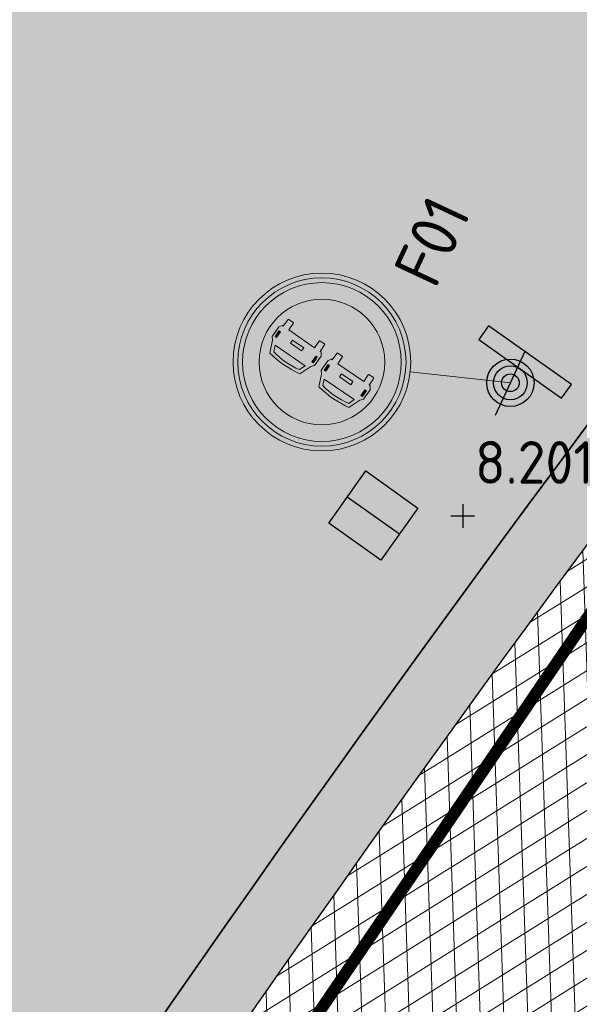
# Model space of a CAD drawing. Header units: metres. Extents: x 157685 to 160831, y 403691 to 406312.
# Tile 123 of 134: x 160134 to 160139, y 405762 to 405770. Entities that reach past the tile are written whole.
import ezdxf

# ---------------------------------------------------------------- set-up
doc = ezdxf.new("R2010")
doc.units = ezdxf.units.M
for name, pattern in [('DASHDOT2', [12.7, 6.35, -3.175, 0, -3.175]), ('VW-1-3_STREEP', [4, 1, -3]), ('VW-30-270_STREEP', [3, 0.3, -2.7])]:
    doc.linetypes.add(name, pattern=pattern)
for name, color, linetype, lineweight in [('B-WE-OG-HOOGTEPUNT-S', 7, 'Continuous', 25), ('B-WE-OG-HOOGTEPUNT-T18', 10, 'Continuous', 18), ('N-WE-GR-GRAS-A', 62, 'Continuous', 18), ('N-WE-GW-TALUD-G', 106, 'Continuous', 35), ('N-WE-IE-AANPIJLING-G', 7, 'Continuous', 18), ('N-WE-IE-MEUBILAIR_WEGMEUBILAIR-S', 7, 'Continuous', 25), ('N-WE-VH-GESLOTENVERHARDING_ASFALT-A-200', 253, 'Continuous', 18), ('N-WE-VH-HALFVERHARDING_GRASBETONSTEEN-A-200', 132, 'Continuous', 18), ('N-WE-VH-HALFVERHARDING_GRASBETONSTEEN-G', 7, 'Continuous', 35), ('N-WE-VH-KANTVERHARDING-G', 7, 'Continuous', 30), ('N-WE-VH-VERHARDING_ASFALT-A', 252, 'Continuous', 18), ('N-WE-VW-MARKERING_LANGS_STREEP_13_010-G', 7, 'VW-1-3_STREEP', 13), ('N-WE-VW-MARKERING_LANGS_STREEP_30270_010-G', 7, 'VW-30-270_STREEP', 13), ('N-WE-VW-MARKERING_LANGS_STREEP_DOORGETROKKEN_010-G', 7, 'Continuous', 13), ('N-WE-VW-VERKEERSTEKEN_BORD-S', 1, 'Continuous', 25), ('N-WE-VW-VERKEERSTEKEN_BORD_F-S-200', 7, 'Continuous', 25), ('X-XX-AL-BLADVERWIJZING_AS-G', 7, 'DASHDOT2', 25)]:
    doc.layers.add(name, color=color, linetype=linetype, lineweight=lineweight)
doc.styles.add('NLCS-ISO', font='NLCS-ISO.TTF')
pattern_1 = [(0, (0, 0), (1, 1), [0.12, -0.8]), (45, (0.4, 0.2), (-0.1131370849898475, 1.866761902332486), [0.12, -0.8]), (29.99999999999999, (0.08, 0.12), (0.2274613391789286, 1.286025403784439), [0.12, -0.8]), (15, (0.32, 0.48), (0.3856270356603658, 0.7244941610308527), [0.12, -0.8]), (135, (0.16, 2), (-0.02828427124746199, -0.6505382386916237), [0.12, -0.8]), (150, (1.2, 0.4), (0.2156921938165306, -0.5864101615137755), [0.12, -0.8]), (165, (0.24, 0.04), (0.1434520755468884, -0.7010146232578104), [0.12, -0.8]), (85, (0.4, 0.4), (-0.872677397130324, 1.040016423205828), [0.12, -0.8]), (99.99999999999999, (0, 0), (-1.112117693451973, 0.7787131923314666), [0.12, -0.7999999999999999])]
pattern_2 = [(45, (0, 0), (-0.1979898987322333, 0.1979898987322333), [0.14, -0.14]), (135, (0, 0), (-0.1979898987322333, -0.1979898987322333), [0.14, -0.14]), (45, (-0.098994, 0.098994), (-0.1979898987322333, 0.1979898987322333), [0.14, -0.14]), (135, (0.098994, 0.098994), (-0.1979898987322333, -0.1979898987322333), [0.14, -0.14])]

# ---------------------------------------------------------------- blocks, each defined once
blk = doc.blocks.new('SOG-HOOGTEPUNT-SO')
for p, q in [((0, 0.5), (0, -0.5)), ((-0.5, 0), (0.5, 0))]:
    blk.add_line(p, q)
blk = doc.blocks.new('verkeersbord richting')
h = blk.add_hatch(color=256)
edge = h.paths.add_edge_path()
edge.add_arc((-2.096674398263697e-10, -9.234605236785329e-12), 0.7142857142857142, -540.0000000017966, -180.0000000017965)
h.paths.add_polyline_path([(-2.142857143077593, 1.42857142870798), (-2.142857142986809, 0.7142857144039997), (2.142857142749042, 0.7142857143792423), (2.142857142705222, 1.428571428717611)])
blk.add_lwpolyline([(-2.142857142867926, 1.428571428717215), (-2.142857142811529, 0.7142857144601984), (2.142857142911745, 0.7142857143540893), (2.142857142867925, 1.428571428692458)], close=True)
blk.add_circle((0, 0), 0.7142857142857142)
blk = doc.blocks.new('N-SVW-VERKEERSTEKEN_BORD_F01-SO')
at = {"true_color": 0xff0000}
h = blk.add_hatch(color=1, dxfattribs=at)
h.dxf.hatch_style = 1
h.paths.add_polyline_path([(-3.75, 0), (-3.55, 0, -1), (3.55, 0), (3.75, 0, 1)])
at = {"true_color": 0xffffff}
h = blk.add_hatch(color=7, dxfattribs=at)
h.dxf.hatch_style = 1
h.paths.add_polyline_path([(-3.55, 0), (-3.35, 0, -1), (3.35, 0), (3.55, 0, 1)])
at = {"true_color": 0xff0000}
h = blk.add_hatch(color=1, dxfattribs=at)
h.dxf.hatch_style = 1
h.paths.add_polyline_path([(-3.35, 0), (-2.649999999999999, 0, -1), (2.649999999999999, 0), (3.35, 0, 1)])
at = {"true_color": 0xffffff}
h = blk.add_hatch(color=7, dxfattribs=at)
h.dxf.hatch_style = 1
h.paths.add_polyline_path([(1.271967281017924, 1.003461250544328), (1.271967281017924, 2.324779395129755, 0.2521089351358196), (-1.240629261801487, 2.341653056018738), (-1.240629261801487, 1.00346367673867, -0.0461261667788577), (-0.4886483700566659, 0.9311053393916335), (-0.2769070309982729, 0.4225623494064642), (-0.171942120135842, 0.2976928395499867), (-0.171942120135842, 0.02396670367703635), (0.171942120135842, 0.02396670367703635), (0.171942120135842, 0.2976928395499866), (0.2769070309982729, 0.4225623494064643), (0.4886483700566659, 0.9311053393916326, -0.0480397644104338)])
h = blk.add_hatch(color=7, dxfattribs=at)
h.dxf.hatch_style = 1
h.paths.add_polyline_path([(-1.240629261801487, 2.341653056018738, 0.2752898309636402), (-2.649891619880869, 0.02396670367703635), (-2.340019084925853, 0.02396670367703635), (-2.340019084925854, 0.2976928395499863), (-2.235054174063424, 0.4225623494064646), (-2.023312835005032, 0.9311053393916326, -0.04800096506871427), (-1.240629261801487, 1.00346367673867)])
h = blk.add_hatch(color=7, dxfattribs=at)
h.dxf.hatch_style = 1
h.paths.add_polyline_path([(1.271967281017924, 2.324779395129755), (1.271967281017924, 1.003461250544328, -0.04608737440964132), (2.023312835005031, 0.9311053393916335), (2.235054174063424, 0.4225623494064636), (2.340019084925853, 0.2976928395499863), (2.340019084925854, 0.02396670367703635), (2.649891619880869, 0.02396670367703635, 0.2716809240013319)])
at = {"true_color": 0xff0000}
h = blk.add_hatch(color=1, dxfattribs=at)
h.dxf.hatch_style = 1
h.paths.add_polyline_path([(-1.240629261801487, 0.5322594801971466), (-2.025734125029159, 0.5322594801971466), (-1.919223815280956, 0.7969198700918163, -0.05213531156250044), (-1.240629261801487, 0.8646649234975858), (-1.240629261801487, 1.00346367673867, 0.04800096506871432), (-2.023312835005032, 0.9311053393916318), (-2.235054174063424, 0.4225623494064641), (-2.340019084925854, 0.2976928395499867), (-2.340019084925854, 0.02396670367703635), (-2.235550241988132, 0.02396670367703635), (-2.235550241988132, 0.228856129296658), (-2.158064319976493, 0.228856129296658), (-2.158064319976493, 0.02396670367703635), (-1.543547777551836, 0.02396670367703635), (-1.543547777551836, 0.09975670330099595), (-1.240629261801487, 0.09975670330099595)])
at = {"true_color": 0xffffff}
h = blk.add_hatch(color=7, dxfattribs=at)
h.dxf.hatch_style = 1
h.paths.add_polyline_path([(-0.5926910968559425, 0.7969198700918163, 0.1021925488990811), (-1.919223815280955, 0.7969198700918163), (-2.025734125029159, 0.5322594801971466), (-0.4893852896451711, 0.5322594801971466)])
at = {"true_color": 0xff0000}
h = blk.add_hatch(color=1, dxfattribs=at)
h.dxf.hatch_style = 1
h.paths.add_polyline_path([(-0.3552243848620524, 0.2310200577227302), (-0.2777386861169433, 0.2312060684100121), (-0.2772411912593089, 0.02396670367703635), (-0.171942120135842, 0.02396670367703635), (-0.1719421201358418, 0.2976928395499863), (-0.2769070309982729, 0.4225623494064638), (-0.4886483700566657, 0.9311053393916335, 0.04612616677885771), (-1.240629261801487, 1.00346367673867), (-1.240629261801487, 0.8646649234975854, -0.04979195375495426), (-0.592691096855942, 0.7969198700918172), (-0.4893852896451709, 0.5322594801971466), (-1.240629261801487, 0.5322594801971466), (-1.240629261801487, 0.09975670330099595), (-0.9690487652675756, 0.09975670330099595), (-0.9690487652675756, 0.02396670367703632), (-0.3547273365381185, 0.02396670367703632)])
at = {"true_color": 0x191919}
h = blk.add_hatch(color=250, dxfattribs=at)
h.dxf.hatch_style = 1
h.paths.add_polyline_path([(1.271967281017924, 0.5322594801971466), (0.489385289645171, 0.5322594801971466), (0.5926910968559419, 0.7969198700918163, -0.05218742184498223), (1.271967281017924, 0.8646616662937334), (1.271967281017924, 1.003461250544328, 0.0480397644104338), (0.4886483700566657, 0.9311053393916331), (0.2769070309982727, 0.422562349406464), (0.1719421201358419, 0.2976928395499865), (0.171942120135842, 0.02396670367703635), (0.277241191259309, 0.02396670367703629), (0.277738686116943, 0.2312060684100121), (0.3552243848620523, 0.2310200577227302), (0.3547273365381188, 0.02396670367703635), (0.9690487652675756, 0.02396670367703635), (0.9690487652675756, 0.09975670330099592), (1.271967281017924, 0.09975670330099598)])
at = {"true_color": 0xffffff}
h = blk.add_hatch(color=7, dxfattribs=at)
h.dxf.hatch_style = 1
h.paths.add_polyline_path([(1.919905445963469, 0.7969198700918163, 0.1021925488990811), (0.5933727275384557, 0.7969198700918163), (0.4868624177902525, 0.5322594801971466), (2.02321125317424, 0.5322594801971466)])
at = {"true_color": 0x191919}
h = blk.add_hatch(color=250, dxfattribs=at)
h.dxf.hatch_style = 1
h.paths.add_polyline_path([(2.340019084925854, 0.2976928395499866), (2.235054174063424, 0.4225623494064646), (2.023312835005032, 0.9311053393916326, 0.04608737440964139), (1.271967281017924, 1.003461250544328), (1.271967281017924, 0.8646616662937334, -0.0497398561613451), (1.919223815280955, 0.7969198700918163), (2.025734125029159, 0.5322594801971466), (1.271967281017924, 0.5322594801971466), (1.271967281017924, 0.09975670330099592), (1.543547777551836, 0.09975670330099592), (1.543547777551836, 0.02396670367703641), (2.158064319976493, 0.02396670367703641), (2.158064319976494, 0.228856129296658), (2.235550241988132, 0.228856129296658), (2.235550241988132, 0.02396670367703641), (2.340019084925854, 0.02396670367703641)])
at = {"true_color": 0xff0000}
h = blk.add_hatch(color=1, dxfattribs=at)
h.dxf.hatch_style = 1
h.paths.add_polyline_path([(3.75, 0), (3.55, 0, -1), (-3.55, 0), (-3.75, 0, 1)])
at = {"true_color": 0xffffff}
h = blk.add_hatch(color=7, dxfattribs=at)
h.dxf.hatch_style = 1
h.paths.add_polyline_path([(3.55, 0), (3.35, 0, -1), (-3.35, 0), (-3.55, 0, 1)])
at = {"true_color": 0xff0000}
h = blk.add_hatch(color=1, dxfattribs=at)
h.dxf.hatch_style = 1
h.paths.add_polyline_path([(3.35, 0), (2.649999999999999, 0, -1), (-2.649999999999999, 0), (-3.35, 0, 1)])
at = {"true_color": 0xffffff}
h = blk.add_hatch(color=7, dxfattribs=at)
h.dxf.hatch_style = 1
h.paths.add_polyline_path([(-1.240629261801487, -0.3230537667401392), (-1.918347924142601, -0.3230537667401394), (-1.918347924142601, -0.6578604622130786, -0.414213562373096), (-1.950925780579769, -0.6904383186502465), (-2.166290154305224, -0.6904383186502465, -0.4142135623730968), (-2.198868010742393, -0.6578604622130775), (-2.198868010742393, -0.3230537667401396), (-2.25496613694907, -0.3230537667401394), (-2.340019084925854, -0.1873225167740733), (-2.340019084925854, 0.02396670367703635), (-2.649891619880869, 0.02396670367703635, 0.002261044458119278), (-2.649999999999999, 0, 0.2777237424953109), (-1.240629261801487, -2.341653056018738)])
at = {"true_color": 0xff0000}
h = blk.add_hatch(color=1, dxfattribs=at)
h.dxf.hatch_style = 1
h.paths.add_polyline_path([(-1.240629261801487, -0.058393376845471), (-1.543547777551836, -0.05839337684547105), (-1.543547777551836, 0.02396670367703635), (-2.158064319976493, 0.02396670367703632), (-2.158064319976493, -0.058393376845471), (-2.235550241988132, -0.05839337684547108), (-2.235550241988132, 0.02396670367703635), (-2.340019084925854, 0.02396670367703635), (-2.340019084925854, -0.1873225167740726), (-2.25496613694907, -0.3230537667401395), (-2.198868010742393, -0.3230537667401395), (-2.198868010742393, -0.6578604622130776, 0.4142135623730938), (-2.166290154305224, -0.6904383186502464), (-1.950925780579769, -0.6904383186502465, 0.4142135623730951), (-1.918347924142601, -0.6578604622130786), (-1.918347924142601, -0.3230537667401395), (-1.240629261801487, -0.3230537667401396)])
at = {"true_color": 0xffffff}
h = blk.add_hatch(color=7, dxfattribs=at)
h.dxf.hatch_style = 1
h.paths.add_polyline_path([(-2.158064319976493, 0.2288561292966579), (-2.235550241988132, 0.2288561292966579), (-2.235550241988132, -0.05839337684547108), (-2.158064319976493, -0.05839337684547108)])
h = blk.add_hatch(color=7, dxfattribs=at)
h.dxf.hatch_style = 1
h.paths.add_polyline_path([(-0.9690487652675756, 0.09975670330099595), (-1.543547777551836, 0.09975670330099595), (-1.543547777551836, -0.05839337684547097), (-0.9690487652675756, -0.05839337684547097)])
h = blk.add_hatch(color=7, dxfattribs=at)
h.dxf.hatch_style = 1
h.paths.add_polyline_path([(1.271967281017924, -0.3230537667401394), (0.5936132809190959, -0.3230537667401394), (0.5936132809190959, -0.6578604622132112, -0.414279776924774), (0.5610427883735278, -0.6904383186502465), (0.3456931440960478, -0.6904383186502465, -0.4142797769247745), (0.3131079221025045, -0.6578604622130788), (0.3131079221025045, -0.3230537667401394), (0.2570024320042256, -0.3230537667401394), (0.171942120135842, -0.1873225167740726), (0.171942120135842, 0.02396670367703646), (-0.171942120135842, 0.02396670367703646), (-0.171942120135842, -0.1873225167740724), (-0.2570024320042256, -0.3230537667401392), (-0.3131079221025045, -0.3230537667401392), (-0.3131079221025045, -0.657860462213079, -0.4141473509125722), (-0.3456784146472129, -0.6904383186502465), (-0.5610427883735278, -0.6904383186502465, -0.414147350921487), (-0.5936132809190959, -0.6578751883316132), (-0.5936132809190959, -0.3230537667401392), (-1.240629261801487, -0.3230537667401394), (-1.240629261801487, -2.341653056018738, 0.2521089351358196), (1.271967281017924, -2.324779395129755)])
at = {"true_color": 0xff0000}
h = blk.add_hatch(color=1, dxfattribs=at)
h.dxf.hatch_style = 1
h.paths.add_polyline_path([(-0.171942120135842, 0.02396670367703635), (-0.2772411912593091, 0.02396670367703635), (-0.2770491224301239, -0.05604261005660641), (-0.3545348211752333, -0.05622862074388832), (-0.3547273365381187, 0.02396670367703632), (-0.9690487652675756, 0.02396670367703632), (-0.9690487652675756, -0.05839337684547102), (-1.240629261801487, -0.05839337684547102), (-1.240629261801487, -0.3230537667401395), (-0.5936132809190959, -0.3230537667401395), (-0.5936132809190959, -0.6578751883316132, 0.4141473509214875), (-0.5610427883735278, -0.6904383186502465), (-0.3456784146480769, -0.6904383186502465, 0.4141473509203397), (-0.3131079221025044, -0.6578604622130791), (-0.3131079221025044, -0.3230537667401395), (-0.2570024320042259, -0.3230537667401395), (-0.171942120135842, -0.1873225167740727)])
at = {"true_color": 0xffffff}
h = blk.add_hatch(color=7, dxfattribs=at)
h.dxf.hatch_style = 1
h.paths.add_polyline_path([(-0.2777386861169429, 0.2312060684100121), (-0.3552243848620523, 0.2310200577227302), (-0.3545348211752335, -0.05622862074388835), (-0.277049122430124, -0.05604261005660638)])
at = {"true_color": 0x191919}
h = blk.add_hatch(color=250, dxfattribs=at)
h.dxf.hatch_style = 1
h.paths.add_polyline_path([(1.271967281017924, -0.05839337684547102), (0.9690487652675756, -0.05839337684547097), (0.9690487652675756, 0.02396670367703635), (0.3547273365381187, 0.02396670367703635), (0.3545348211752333, -0.05622862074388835), (0.2770491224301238, -0.05604261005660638), (0.2772411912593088, 0.02396670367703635), (0.1719421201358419, 0.02396670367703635), (0.171942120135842, -0.1873225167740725), (0.2570024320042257, -0.3230537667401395), (0.3131079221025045, -0.3230537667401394), (0.3131079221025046, -0.657860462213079, 0.4142797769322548), (0.3456931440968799, -0.6904383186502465), (0.5610427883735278, -0.6904383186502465, 0.4142797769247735), (0.5936132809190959, -0.6578604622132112), (0.5936132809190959, -0.3230537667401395), (1.271967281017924, -0.3230537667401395)])
at = {"true_color": 0xffffff}
h = blk.add_hatch(color=7, dxfattribs=at)
h.dxf.hatch_style = 1
h.paths.add_polyline_path([(0.3545322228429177, 0.2288561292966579), (0.2770463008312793, 0.2288561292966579), (0.2770463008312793, -0.05839337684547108), (0.3545322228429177, -0.05839337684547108)])
h = blk.add_hatch(color=7, dxfattribs=at)
h.dxf.hatch_style = 1
h.paths.add_polyline_path([(1.543547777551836, 0.09975670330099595), (0.9690487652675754, 0.09975670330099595), (0.9690487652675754, -0.05839337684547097), (1.543547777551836, -0.05839337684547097)])
h = blk.add_hatch(color=7, dxfattribs=at)
h.dxf.hatch_style = 1
h.paths.add_polyline_path([(2.649999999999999, 0, 0.002261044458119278), (2.649891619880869, 0.02396670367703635), (2.340019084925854, 0.02396670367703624), (2.340019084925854, -0.1873225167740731), (2.25496613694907, -0.3230537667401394), (2.198868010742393, -0.3230537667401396), (2.198868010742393, -0.6578604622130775, -0.4142135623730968), (2.166290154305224, -0.6904383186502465), (1.950925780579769, -0.6904383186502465, -0.4142135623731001), (1.918347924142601, -0.6578604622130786), (1.918347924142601, -0.3230537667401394), (1.271967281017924, -0.3230537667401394), (1.271967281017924, -2.324779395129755, 0.274110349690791)])
at = {"true_color": 0x191919}
h = blk.add_hatch(color=250, dxfattribs=at)
h.dxf.hatch_style = 1
h.paths.add_polyline_path([(2.340019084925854, 0.02396670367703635), (2.235550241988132, 0.02396670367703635), (2.235550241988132, -0.05839337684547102), (2.158064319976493, -0.05839337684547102), (2.158064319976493, 0.02396670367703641), (1.543547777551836, 0.02396670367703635), (1.543547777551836, -0.05839337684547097), (1.271967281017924, -0.05839337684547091), (1.271967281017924, -0.3230537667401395), (1.918347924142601, -0.3230537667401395), (1.918347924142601, -0.6578604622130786, 0.414213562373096), (1.950925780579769, -0.6904383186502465), (2.166290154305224, -0.6904383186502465, 0.4142135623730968), (2.198868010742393, -0.6578604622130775), (2.198868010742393, -0.3230537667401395), (2.25496613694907, -0.3230537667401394), (2.340019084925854, -0.1873225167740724)])
at = {"true_color": 0xffffff}
h = blk.add_hatch(color=7, dxfattribs=at)
h.dxf.hatch_style = 1
h.paths.add_polyline_path([(2.234857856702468, 0.2312060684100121), (2.157372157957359, 0.2310200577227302), (2.158061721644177, -0.05622862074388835), (2.235547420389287, -0.05604261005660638)])
at = {"color": 1, "lineweight": 0, "true_color": 0xff0000}
for points in [[(-0.5936132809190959, -0.3230537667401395), (-1.918347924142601, -0.3230537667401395), (-1.918347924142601, -0.6578604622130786, -0.414213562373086), (-1.950925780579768, -0.6904383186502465), (-2.166290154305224, -0.6904383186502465, -0.4142135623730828), (-2.198868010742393, -0.6578604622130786), (-2.198868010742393, -0.3230537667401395), (-2.25496613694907, -0.3230537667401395), (-2.340019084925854, -0.1873225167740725), (-2.340019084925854, 0.2976928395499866), (-2.235054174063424, 0.4225623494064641), (-2.023312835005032, 0.9311053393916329, -0.09433600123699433), (-0.4886483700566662, 0.9311053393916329), (-0.2769070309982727, 0.4225623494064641), (-0.171942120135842, 0.2976928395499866), (-0.171942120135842, -0.1873225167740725), (-0.2570024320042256, -0.3230537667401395), (-0.3131079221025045, -0.3230537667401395), (-0.3131079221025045, -0.6578604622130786, -0.4141473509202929), (-0.3456784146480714, -0.6904383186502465), (-0.5610427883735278, -0.6904383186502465, -0.4142797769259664), (-0.5936132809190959, -0.6578604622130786)], [(-2.025734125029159, 0.5322594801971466), (-0.489385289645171, 0.5322594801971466), (-0.5926910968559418, 0.7969198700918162, 0.1021925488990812), (-1.919223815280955, 0.7969198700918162)]]:
    blk.add_lwpolyline(points, format="xyb", close=True, dxfattribs=at)
at = {"color": 250, "lineweight": 0, "true_color": 0x191919}
for points in [[(0.5936132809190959, -0.3230537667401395), (1.918347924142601, -0.3230537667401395), (1.918347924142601, -0.6578604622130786, 0.414213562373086), (1.950925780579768, -0.6904383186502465), (2.166290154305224, -0.6904383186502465, 0.4142135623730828), (2.198868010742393, -0.6578604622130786), (2.198868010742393, -0.3230537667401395), (2.25496613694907, -0.3230537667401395), (2.340019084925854, -0.1873225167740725), (2.340019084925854, 0.2976928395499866), (2.235054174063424, 0.4225623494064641), (2.023312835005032, 0.9311053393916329, 0.09433600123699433), (0.4886483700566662, 0.9311053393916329), (0.2769070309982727, 0.4225623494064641), (0.171942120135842, 0.2976928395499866), (0.171942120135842, -0.1873225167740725), (0.2570024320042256, -0.3230537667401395), (0.3131079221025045, -0.3230537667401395), (0.3131079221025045, -0.6578604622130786, 0.4141473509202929), (0.3456784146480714, -0.6904383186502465), (0.5610427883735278, -0.6904383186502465, 0.4142797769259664), (0.5936132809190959, -0.6578604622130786)], [(2.025734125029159, 0.5322594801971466), (0.489385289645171, 0.5322594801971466), (0.5926910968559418, 0.7969198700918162, -0.1021925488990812), (1.919223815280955, 0.7969198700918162)]]:
    blk.add_lwpolyline(points, format="xyb", close=True, dxfattribs=at)
at = {"color": 1, "lineweight": 0, "true_color": 0xff0000}
for points in [[(-2.158064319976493, -0.05839337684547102), (-2.235550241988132, -0.05839337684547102), (-2.235550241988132, 0.228856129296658), (-2.158064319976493, 0.228856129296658)], [(-0.9690487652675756, -0.05839337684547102), (-1.543547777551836, -0.05839337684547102), (-1.543547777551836, 0.09975670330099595), (-0.9690487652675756, 0.09975670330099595)], [(-0.3545348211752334, -0.05622862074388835), (-0.2770491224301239, -0.05604261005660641), (-0.277738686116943, 0.2312060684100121), (-0.3552243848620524, 0.2310200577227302)]]:
    blk.add_lwpolyline(points, close=True, dxfattribs=at)
at = {"color": 250, "lineweight": 0, "true_color": 0x191919}
for points in [[(0.3545348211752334, -0.05622862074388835), (0.2770491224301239, -0.05604261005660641), (0.277738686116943, 0.2312060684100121), (0.3552243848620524, 0.2310200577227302)], [(0.9690487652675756, -0.05839337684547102), (1.543547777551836, -0.05839337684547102), (1.543547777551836, 0.09975670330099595), (0.9690487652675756, 0.09975670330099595)], [(2.158064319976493, -0.05839337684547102), (2.235550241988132, -0.05839337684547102), (2.235550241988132, 0.228856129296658), (2.158064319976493, 0.228856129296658)]]:
    blk.add_lwpolyline(points, close=True, dxfattribs=at)
at = {"color": 1, "lineweight": 0, "true_color": 0xff0000}
blk.add_circle((0, 0), 3.75, dxfattribs=at)
at = {"color": 7, "lineweight": 0, "true_color": 0xffffff}
for radius in [3.55, 3.35, 2.649999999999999]:
    blk.add_circle((0, 0), radius, dxfattribs=at)
blk = doc.blocks.new('SIE-WEG_VERKEERSBORD_PAAL-SO')
blk.add_line((-0.2999998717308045, 0.0002770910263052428), (0.2999998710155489, -0.0002770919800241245))
for radius in [0.1999999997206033, 0.07454196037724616]:
    blk.add_circle((0, 0), radius)
at = {"style": 'NLCS-ISO'}
blk.add_attdef('VERKEERSBORD', (0.2003657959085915, 0.2017319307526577), '', height=0.3999999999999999, dxfattribs=at)
blk = doc.blocks.new('*U887')
at = {"true_color": 0xff0000}
h = blk.add_hatch(dxfattribs=at)
h.set_pattern_fill('ANGLE', color=1)
h.set_pattern_definition([(0, (-159856.0172382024, -405056.4719407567), (0, 6.985), [5.08, -1.905]), (90, (-159856.0172382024, -405056.4719407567), (-6.985, 4.277078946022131e-16), [5.08, -1.905])])
h.paths.add_polyline_path([(-0.2700000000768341, 0), (0, 0), (-5.820768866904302e-11, 0.5400000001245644), (-0.2700000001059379, 0.5400000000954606)])
h = blk.add_hatch(color=1, dxfattribs=at)
h.dxf.hatch_style = 1
h.paths.add_polyline_path([(-0.2700000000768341, 0), (0, 0), (-5.820766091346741e-11, 0.5400000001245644), (-0.2700000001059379, 0.5400000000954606)])
for points in [[(-0.2700000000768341, 0.5400000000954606), (0.269999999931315, 0.5400000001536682), (0.269999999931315, 0), (-0.2700000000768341, 0), (-0.2700000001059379, 0.5400000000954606)], [(-5.820766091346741e-11, 0.5400000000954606), (0, 0)]]:
    blk.add_lwpolyline(points)

msp = doc.modelspace()

# ---------------------------------------------------------------- hatches: boundary and pattern name
at = {"layer": 'N-WE-GR-GRAS-A'}
h = msp.add_hatch(dxfattribs=at)
h.set_pattern_fill('AGR-GRAS_01-SO', color=256, scale=0.04, pattern_type=2)
h.set_pattern_definition(pattern_1)
edge = h.paths.add_edge_path()
edge.add_line((160189.2016612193, 405785.9665275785), (160195.7319305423, 405790.3957649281))
edge.add_line((160195.7319305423, 405790.3957649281), (160200.9068770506, 405793.7331228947))
edge.add_line((160200.9068770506, 405793.7331228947), (160206.6207372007, 405797.393998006))
edge.add_line((160206.6207372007, 405797.393998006), (160212.5058224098, 405801.1645771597))
edge.add_line((160212.5058224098, 405801.1645771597), (160215.4403023, 405803.0447009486))
edge.add_line((160215.4403023, 405803.0447009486), (160223.1651131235, 405807.0115723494))
edge.add_line((160223.1651131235, 405807.0115723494), (160238.3130194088, 405814.7903772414))
edge.add_line((160238.3130194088, 405814.7903772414), (160245.2264429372, 405818.34058225))
edge.add_line((160245.2264429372, 405818.34058225), (160257.1596195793, 405824.4685481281))
edge.add_line((160257.1596195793, 405824.4685481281), (160282.4383802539, 405837.4852323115))
edge.add_line((160282.4383802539, 405837.4852323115), (160304.8, 405848.933))
edge.add_line((160304.8, 405848.933), (160306.8243412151, 405848.7687974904))
edge.add_line((160306.8243412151, 405848.7687974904), (160309.1690326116, 405848.5786100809))
edge.add_line((160309.1690326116, 405848.5786100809), (160310.0561645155, 405848.468232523))
edge.add_line((160310.0561645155, 405848.468232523), (160312.0402309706, 405848.0812195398))
edge.add_line((160312.0402309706, 405848.0812195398), (160314.3400796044, 405847.9346214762))
edge.add_line((160314.3400796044, 405847.9346214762), (160315.6564235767, 405848.0307936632))
edge.add_arc((160315.6564235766, 405857.0875209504), 9.056727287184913, 270.0000000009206, 289.9784151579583)
edge.add_line((160318.7508003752, 405848.5758148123), (160320.5288332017, 405849.0246637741))
edge.add_line((160320.5288332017, 405849.0246637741), (160323.1988583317, 405850.2487318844))
edge.add_line((160323.1988583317, 405850.2487318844), (160325.3440083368, 405851.7011014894))
edge.add_line((160325.3440083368, 405851.7011014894), (160319.7357826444, 405862.032976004))
edge.add_line((160319.7357826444, 405862.032976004), (160319.1649081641, 405863.1942099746))
edge.add_arc((160314.9036312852, 405869.9648465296), 7.999999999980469, 237.4991886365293, 302.1853307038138, ccw=False)
edge.add_line((160310.6051388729, 405863.2177758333), (160309.4287269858, 405863.9672562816))
edge.add_arc((160306.7421692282, 405859.7503370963), 5.000000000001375, 57.49918863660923, 119.8311523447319)
edge.add_line((160304.2549407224, 405864.0878126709), (160215.6735669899, 405813.2928020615))
edge.add_arc((160320.1371642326, 405631.1188279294), 209.9999999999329, 119.8311523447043, 154.5916889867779)
edge.add_line((160130.449820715, 405721.2227219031), (160122.5481375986, 405704.5880437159))
edge.add_arc((160167.7117908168, 405683.134735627), 49.99999999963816, 154.5916889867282, 158.7403213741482)
edge.add_line((160121.11445924, 405701.2645092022), (160051.2651127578, 405521.7369963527))
edge.add_line((160051.2651127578, 405521.7369963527), (160054.0609526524, 405520.6492099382))
edge.add_line((160054.0609526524, 405520.6492099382), (160054.2946666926, 405521.4391487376))
edge.add_line((160054.2946666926, 405521.4391487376), (160053.061, 405521.931))
edge.add_line((160053.061, 405521.931), (160054.0186409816, 405524.6028530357))
edge.add_line((160054.0186409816, 405524.6028530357), (160055.3093249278, 405528.2039080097))
edge.add_line((160055.3093249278, 405528.2039080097), (160058.581, 405537.332))
edge.add_line((160058.581, 405537.332), (160062.4256195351, 405547.9469237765))
edge.add_line((160062.4256195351, 405547.9469237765), (160065.5920910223, 405555.7356309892))
edge.add_line((160065.5920910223, 405555.7356309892), (160069.5244636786, 405565.547518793))
edge.add_line((160069.5244636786, 405565.547518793), (160074.8122877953, 405578.8021748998))
edge.add_line((160074.8122877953, 405578.8021748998), (160078.1301706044, 405587.5146146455))
edge.add_line((160078.1301706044, 405587.5146146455), (160080.546985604, 405593.8609373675))
edge.add_line((160080.546985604, 405593.8609373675), (160084.7405148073, 405604.8727399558))
edge.add_line((160084.7405148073, 405604.8727399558), (160087.3201539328, 405611.6466231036))
edge.add_line((160087.3201539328, 405611.6466231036), (160089.1540419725, 405616.3956104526))
edge.add_line((160089.1540419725, 405616.3956104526), (160093.7195878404, 405628.0182683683))
edge.add_line((160093.7195878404, 405628.0182683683), (160097.485, 405637.604))
edge.add_line((160097.485, 405637.604), (160098.671, 405639.731))
edge.add_line((160098.671, 405639.731), (160099.902, 405640.851))
edge.add_line((160099.902, 405640.851), (160101.342, 405642.678))
edge.add_line((160101.342, 405642.678), (160102.236, 405644.762))
edge.add_line((160102.236, 405644.762), (160101.805, 405646.021))
edge.add_line((160101.805, 405646.021), (160100.978, 405647.32))
edge.add_line((160100.978, 405647.32), (160104.8939144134, 405656.7246073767))
edge.add_line((160104.8939144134, 405656.7246073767), (160110.4317723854, 405670.1700749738))
edge.add_line((160110.4317723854, 405670.1700749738), (160113.3395261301, 405677.5420055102))
edge.add_line((160113.3395261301, 405677.5420055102), (160118.268, 405690.037))
edge.add_line((160118.268, 405690.037), (160121.1384509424, 405697.1852478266))
edge.add_line((160121.1384509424, 405697.1852478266), (160125.588740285, 405706.4874628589))
edge.add_line((160125.588740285, 405706.4874628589), (160128.7233612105, 405713.1063832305))
edge.add_line((160128.7233612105, 405713.1063832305), (160129.8234757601, 405714.750360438))
edge.add_line((160129.8234757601, 405714.750360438), (160130.9710686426, 405715.7568725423))
edge.add_line((160130.9710686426, 405715.7568725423), (160132.656, 405716.604))
edge.add_line((160132.656, 405716.604), (160137.5482643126, 405732.8158958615))
edge.add_line((160137.5482643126, 405732.8158958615), (160143.5031823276, 405739.3030351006))
edge.add_line((160143.5031823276, 405739.3030351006), (160146.913493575, 405743.3973337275))
edge.add_line((160146.913493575, 405743.3973337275), (160150.7184816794, 405747.8804806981))
edge.add_line((160150.7184816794, 405747.8804806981), (160157.208, 405755.3215))
edge.add_line((160157.208, 405755.3215), (160160.5246288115, 405759.1244169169))
edge.add_line((160160.5246288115, 405759.1244169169), (160165.273, 405764.569))
edge.add_line((160165.273, 405764.569), (160168.8373467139, 405768.3733079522))
edge.add_line((160168.8373467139, 405768.3733079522), (160172.9092487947, 405772.3795900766))
edge.add_line((160172.9092487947, 405772.3795900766), (160177.2963565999, 405776.374836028))
edge.add_line((160177.2963565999, 405776.374836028), (160183.4665665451, 405781.5655980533))
edge.add_line((160183.4665665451, 405781.5655980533), (160189.2016612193, 405785.9665275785))
h = msp.add_hatch(dxfattribs=at)
h.set_pattern_fill('AGR-GRAS_01-SO', color=256, scale=0.04, pattern_type=2)
h.set_pattern_definition(pattern_1)
edge = h.paths.add_edge_path()
edge.add_line((160117.917207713, 405710.1458451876), (160116.8920664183, 405710.5447002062))
edge.add_line((160116.8920664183, 405710.5447002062), (160110.6998789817, 405694.6294760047))
edge.add_line((160110.6998789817, 405694.6294760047), (160111.7250202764, 405694.2306209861))
edge.add_line((160111.7250202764, 405694.2306209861), (160111.271775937, 405693.0656876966))
edge.add_line((160111.271775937, 405693.0656876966), (160110.2466346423, 405693.4645427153))
edge.add_line((160110.2466346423, 405693.4645427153), (160044.824497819, 405525.3158899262))
edge.add_line((160044.824497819, 405525.3158899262), (160045.3938489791, 405524.0213478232))
edge.add_line((160045.3938489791, 405524.0213478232), (160048.0032995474, 405523.006080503))
edge.add_line((160048.0032995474, 405523.006080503), (160117.8526460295, 405702.5335933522))
edge.add_arc((160167.7117908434, 405683.1347356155), 53.50000002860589, 154.5916889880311, 158.7403213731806, ccw=False)
edge.add_line((160119.3866818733, 405706.0897752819), (160125.8537495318, 405719.7042910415))
edge.add_line((160125.8537495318, 405719.7042910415), (160122.0998169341, 405721.1718201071))
edge.add_line((160122.0998169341, 405721.1718201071), (160120.8054824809, 405720.6030026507))
edge.add_line((160120.8054824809, 405720.6030026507), (160117.3453107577, 405711.7096334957))
edge.add_line((160117.3453107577, 405711.7096334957), (160118.3704520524, 405711.3107784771))
edge.add_line((160118.3704520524, 405711.3107784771), (160117.917207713, 405710.1458451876))
edge = h.paths.add_edge_path()
edge.add_line((160123.3449985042, 405726.9901839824), (160123.7582142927, 405727.9711744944))
edge.add_arc((160279.666353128, 405661.7215537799), 169.3999999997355, 156.9780373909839, 157.3380702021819)
edge = h.paths.add_edge_path()
edge.add_line((160133.0505582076, 405746.5753614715), (160133.6348198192, 405747.5769629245))
edge.add_arc((160279.6663531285, 405661.7215537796), 169.4000000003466, 149.5477176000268, 149.9399119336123)
h.paths.add_polyline_path([(160142.62080813, 405759.4119409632), (160141.7224501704, 405760.0467267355), (160141.0011027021, 405759.0258654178), (160141.8994606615, 405758.3910796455)])
h.paths.add_polyline_path([(160154.6598407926, 405774.4081354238), (160153.8394616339, 405775.1409232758), (160153.0067481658, 405774.2086742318), (160153.8271273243, 405773.4758863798)])
edge = h.paths.add_edge_path()
edge.add_arc((160279.6663531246, 405661.7215537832), 169.3999999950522, 132.346206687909, 137.9687500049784)
edge.add_arc((160279.6663531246, 405661.7215537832), 169.3999999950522, 137.9687500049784, 149.5477175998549)
edge.add_line((160133.6348198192, 405747.5769629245), (160134.5849790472, 405747.0227089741))
edge.add_line((160134.5849790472, 405747.0227089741), (160133.9551450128, 405745.9429825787))
edge.add_line((160133.9551450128, 405745.9429825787), (160133.0052740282, 405746.4970683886))
edge.add_arc((160279.6663531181, 405661.7215537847), 169.3999999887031, 149.9705032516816, 156.9780373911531)
edge.add_line((160123.7582142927, 405727.9711744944), (160124.7719514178, 405727.5441650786))
edge.add_line((160124.7719514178, 405727.5441650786), (160124.2867134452, 405726.3921910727))
edge.add_line((160124.2867134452, 405726.3921910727), (160123.2736071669, 405726.8189347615))
edge.add_arc((160279.6663550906, 405661.7215529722), 169.4000021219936, 157.4008230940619, 157.6331887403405)
edge.add_line((160123.0108886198, 405726.1841432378), (160123.5644701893, 405724.8940330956))
edge.add_line((160123.5644701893, 405724.8940330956), (160127.5752955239, 405723.3260766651))
edge.add_arc((160320.1371642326, 405631.1188279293), 213.5000000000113, 134.774034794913, 154.412812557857, ccw=False)
edge.add_line((160169.7664293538, 405782.6803404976), (160165.5570263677, 405786.9230775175))
h = msp.add_hatch(dxfattribs=at)
h.set_pattern_fill('AGR-GRAS_01-SO', color=256, scale=0.04, pattern_type=2)
h.set_pattern_definition(pattern_1)
h.paths.add_polyline_path([(159817.8796577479, 405032.3615227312, -0.4244536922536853), (159807.6438550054, 405029.4353138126), (159804.9141757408, 405031.0140775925), (159806.698841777, 405031.3737125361), (159807.04, 405031.16), (159809.611, 405030.341), (159812.223, 405030.001), (159814.279, 405030.385), (159814.444, 405031.62), (159813.956, 405032.225), (159812.2396506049, 405033.242021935), (159814.061361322, 405034.8103542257), (159814.820717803, 405034.4740069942), (159815.4994739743, 405034.4123150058), (159816.4167998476, 405034.6580784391), (159816.9569999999, 405035.0349999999), (159820.3059377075, 405041.4946262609), (159822.354460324, 405045.432314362), (159826.6084500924, 405053.2936794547), (159829.7245208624, 405059.052172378), (159832.6918773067, 405064.5358415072), (159835.7447925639, 405070.2193987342), (159838.9744319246, 405076.357307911), (159841.6731033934, 405081.4861159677), (159844.7820544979, 405087.3946578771), (159847.8561333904, 405093.236925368), (159850.9675923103, 405099.3492203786), (159854.691755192, 405106.6695736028), (159860.2108525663, 405117.423530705), (159863.4243890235, 405123.3615823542), (159868.7449137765, 405133.192978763), (159871.6940751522, 405138.642511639), (159873.819, 405142.569), (159873.564, 405143.583), (159872.949, 405144.16), (159873.919, 405145.714), (159874.7056259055, 405145.5456317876), (159875.890950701, 405145.9547218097), (159876.2720000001, 405146.3540000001), (159878.9147885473, 405151.370059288), (159881.6262659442, 405156.5466831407), (159887.3003615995, 405167.3793970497), (159892.3483595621, 405177.0167949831), (159893.538, 405179.288), (159894.727, 405181.558), (159894.969, 405183.164), (159894.4128649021, 405184.0045896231), (159892.825, 405184.615), (159896.102, 405188.599), (159896.9029999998, 405188.438), (159898.181, 405188.684), (159899.684, 405190.033), (159902.6926736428, 405195.8713152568), (159907.5866702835, 405205.3680897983), (159913.3084460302, 405216.4711653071), (159918.3450532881, 405227.099399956), (159923.3978129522, 405237.8616172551), (159925.995516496, 405243.3946431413), (159929.861, 405251.628), (159929.911, 405253.028), (159929.35, 405253.63), (159928.363, 405254.141), (159928.977, 405259.516), (159929.897, 405259.351), (159931.062, 405259.363), (159932.331, 405262.333), (159931.733, 405263.36), (159931.174, 405263.618), (159932.61, 405267.191), (159933.738, 405266.939), (159934.813, 405267.403), (159935.788, 405268.797), (159941.1987197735, 405282.5879445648), (159944.9254816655, 405292.0867855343), (159949.2255724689, 405303.0469380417), (159953.271, 405313.358), (159953.284, 405314.495), (159952.883, 405315.118), (159952.236, 405315.511), (159951.529, 405315.708), (159958.367, 405330.954), (159959.877, 405331.032), (159960.96, 405331.735), (159963.5452468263, 405338.7491122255), (159973.5640148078, 405364.9600869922), (159984.162, 405391.33), (159983.822, 405392.929), (159983.104, 405393.589), (159982.386, 405393.853), (159984.688, 405397.951), (159985.985, 405397.984), (159987.076, 405398.897), (159989.441, 405405.903), (159988.08, 405407.062), (159988.527, 405412.178), (159989.913, 405411.732), (159991.291, 405411.789), (159992.095, 405412.104), (159998.5395093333, 405429.2600094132), (160007.1440218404, 405452.1679849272), (160009.451, 405458.31), (160009.626, 405460.261), (160009.534, 405460.661), (160008.794, 405461.402), (160009.8954955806, 405467.6054778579), (160011.385, 405467.341), (160013.662, 405468.133), (160014.677, 405469.155), (160026.9453321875, 405500.9300206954), (160034.7315372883, 405521.1565030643), (160042.3070101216, 405541.7245019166), (160047.868, 405557.494), (160047.613, 405559.249), (160046.719, 405560.154), (160045.615, 405560.352), (160047.615, 405564.794), (160048.822, 405564.245), (160050.393, 405564.15), (160050.929, 405564.7125), (160051.128, 405565.102), (160051.131, 405565.949), (160048.346, 405567.585), (160050.1055, 405571.699), (160050.699, 405570.911), (160051.669, 405570.665), (160053.018, 405570.643), (160053.937, 405571.219), (160058.5456374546, 405583.3248661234), (160064.6810399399, 405599.4412045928), (160069.547, 405612.223), (160069.547, 405613.704), (160068.895, 405614.706), (160068.1765210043, 405615.0935586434), (160070.5442836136, 405619.4830561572), (160072.047, 405619.276), (160073.333, 405619.76), (160078.7473752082, 405633.9478085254), (160089.138878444, 405660.9656097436), (160104.332, 405700.743), (160104.711, 405703.242), (160102.967, 405704.018), (160104.9126580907, 405706.7553753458), (160106.026, 405706.74), (160107.223, 405707.65), (160113.4380612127, 405722.7273025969), (160116.4352043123, 405730.3910378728), (160119.5624009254, 405738.6670014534), (160120.942, 405742.345), (160122.7570846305, 405748.868433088), (160125.062, 405762.2635), (160125.7830441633, 405769.6398440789), (160126.167433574, 405777.2421988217), (160126.2277432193, 405782.3110332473), (160136.3575773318, 405786.1409829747), (160140.471531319, 405781.8232589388, -0.3714281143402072), (160141.0844722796, 405769.5659894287, 0.07269134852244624), (160116.0165246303, 405725.3933185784), (160115.4468538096, 405723.9291447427), (159939.5895977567, 405271.9390061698, -0.02962782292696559), (159902.6989021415, 405191.5621666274)])
at = {"layer": 'N-WE-VH-GESLOTENVERHARDING_ASFALT-A-200', "true_color": 0xcf7363}
h = msp.add_hatch(dxfattribs=at)
h.set_pattern_fill('AVH-ASFALT-SO', color=23, scale=0.2, pattern_type=2)
h.set_pattern_definition([(31.64993266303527, (159085.9115677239, 404918.0168982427), (-0.1049455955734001, 0.1702539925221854), []), (91.64993266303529, (159085.9115677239, 404918.0168982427), (-0.1999170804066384, -0.00575855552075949), [])])
edge = h.paths.add_edge_path()
edge.add_line((160304.2549407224, 405864.0878126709), (160302.5988468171, 405867.1406570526))
edge.add_arc((160350.2821344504, 405779.2412593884), 100.0000001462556, 118.4787556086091, 119.8311523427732)
edge.add_line((160300.537564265, 405865.9907710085), (160213.9325070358, 405816.3290349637))
edge.add_arc((160320.1371642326, 405631.1188279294), 213.4999999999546, 119.8311523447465, 154.5916889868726)
edge.add_line((160127.2883649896, 405722.724453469), (160119.3866818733, 405706.0897752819))
edge.add_arc((160167.7117908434, 405683.1347356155), 53.50000002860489, 154.5916889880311, 158.7403213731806)
edge.add_line((160117.8526460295, 405702.5335933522), (159992.7713508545, 405381.0483546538))
edge.add_line((159992.7713508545, 405381.0483546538), (159995.4326285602, 405378.2357679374))
edge.add_line((159995.4326285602, 405378.2357679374), (160121.11445924, 405701.2645092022))
edge.add_arc((160167.7117908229, 405683.1347356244), 50.00000000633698, 154.5916889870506, 158.7403213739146, ccw=False)
edge.add_line((160122.5481375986, 405704.5880437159), (160130.449820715, 405721.2227219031))
edge.add_arc((160320.137164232, 405631.1188279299), 209.9999999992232, 119.83115234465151, 154.5916889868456, ccw=False)
edge.add_line((160215.6735669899, 405813.2928020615), (160304.2549407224, 405864.0878126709))
at = {"layer": 'N-WE-VH-HALFVERHARDING_GRASBETONSTEEN-A-200'}
h = msp.add_hatch(dxfattribs=at)
h.set_pattern_fill('AVH-GRASBETONSTEEN_02-SO', color=256, scale=0.2, pattern_type=2)
h.set_pattern_definition(pattern_2)
h.paths.add_polyline_path([(160165.5570263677, 405786.9230775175), (160165.1528611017, 405787.3665303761, 0.1156779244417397), (160121.2354257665, 405723.362783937), (160120.8914682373, 405722.4787407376), (160088.3424119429, 405638.8208195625), (160088.7931073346, 405638.3244649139), (160121.1790570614, 405721.5631679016), (160121.7945937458, 405723.1452266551, -0.1156779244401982)])
h = msp.add_hatch(dxfattribs=at)
h.set_pattern_fill('AVH-GRASBETONSTEEN_02-SO', color=256, scale=0.2, pattern_type=2)
h.set_pattern_definition(pattern_2)
h.paths.add_polyline_path([(160141.5579866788, 405769.1975004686, 0.3714281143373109), (160140.9059218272, 405782.2371488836), (160136.7919623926, 405786.5548786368), (160136.3575773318, 405786.1409829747), (160140.471531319, 405781.8232589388, -0.3714281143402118), (160141.0844722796, 405769.5659894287, 0.07269134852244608), (160116.0165246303, 405725.3933185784), (160115.4468538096, 405723.9291447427), (160084.1359216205, 405643.4534629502), (160084.5866170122, 405642.9571083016), (160116.0015831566, 405723.7001792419), (160116.5756926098, 405725.175761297, -0.07269134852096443)])
at = {"layer": 'N-WE-VH-VERHARDING_ASFALT-A'}
h = msp.add_hatch(dxfattribs=at)
h.set_pattern_fill('AVH-ASFALT', color=256, scale=0.2, angle=90, pattern_type=2)
h.set_pattern_definition([(211.952110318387, (159814.9835248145, 405013.7400397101), (0.1058420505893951, -0.1696981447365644), []), (271.952110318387, (159814.9835248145, 405013.7400397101), (0.1998839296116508, 0.006812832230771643), [])])
edge = h.paths.add_edge_path()
edge.add_line((160165.1528611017, 405787.3665303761), (160165.9002082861, 405788.0282740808))
edge.add_line((160165.9002082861, 405788.0282740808), (160161.5934018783, 405792.6861824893))
edge.add_line((160161.5934018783, 405792.6861824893), (160156.2317471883, 405787.8106998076))
edge.add_arc((160149.5114512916, 405795.2159427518), 10.00000000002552, 227.6087324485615, 312.22390342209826, ccw=False)
edge.add_line((160142.7695529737, 405787.8303617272), (160140.4003586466, 405789.9930713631))
edge.add_line((160140.4003586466, 405789.9930713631), (160139.0346420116, 405791.4542994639))
edge.add_line((160139.0346420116, 405791.4542994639), (160135.4114875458, 405788.0021356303))
edge.add_line((160135.4114875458, 405788.0021356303), (160136.7919171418, 405786.554926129))
edge.add_line((160136.7919171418, 405786.554926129), (160140.9059218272, 405782.2371488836))
edge.add_arc((160133.6660800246, 405775.3389831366), 9.999999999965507, -37.89005787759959, 43.615590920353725, ccw=False)
edge.add_line((160141.5579866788, 405769.1975004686), (160145.503940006, 405766.1267591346))
edge.add_arc((160279.6663531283, 405661.7215537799), 169.9999999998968, 132.346206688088, 142.1099421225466, ccw=False)
h = msp.add_hatch(dxfattribs=at)
h.set_pattern_fill('AVH-ASFALT', color=256, scale=0.2, angle=90, pattern_type=2)
h.set_pattern_definition([(211.952110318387, (160401.9374069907, 405586.9289014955), (0.1058420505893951, -0.1696981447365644), []), (271.952110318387, (160401.9374069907, 405586.9289014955), (0.1998839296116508, 0.006812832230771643), [])])
h.paths.add_polyline_path([(160120.8914682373, 405722.4787407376), (160121.2354257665, 405723.362783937, -0.07269134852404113), (160145.503940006, 405766.1267591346), (160141.5579866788, 405769.1975004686, 0.07269134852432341), (160116.5756926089, 405725.1757612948), (160116.0015831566, 405723.7001792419), (159940.1487657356, 405271.721448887, -0.02962782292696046), (159903.2284350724, 405191.2800409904), (159818.4091906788, 405032.0793970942), (159822.821965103, 405029.7283501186), (159907.6412094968, 405188.9289940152, 0.02962782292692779), (159944.8084988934, 405269.9084715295)])

# ---------------------------------------------------------------- linework, layer by layer
at = {"layer": 'N-WE-GW-TALUD-G'}
for points in [[(160132.7432932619, 405735.492134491, -0.1363261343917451), (160213.435061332, 405817.196530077), (160300.040118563, 405866.8582661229, -0.01138945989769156), (160304.0823325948, 405869.0553915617), (160311.9962938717, 405873.1262814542)], [(160319.697567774, 405862.3478804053, -0.2899882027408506), (160310.0678273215, 405862.3743919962), (160308.8914154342, 405863.1238724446, 0.2788850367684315), (160304.7523864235, 405863.2203175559), (160216.1710126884, 405812.4253069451, 0.1363261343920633), (160137.5482643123, 405732.815895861, 0.1363261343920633)], [(160166.1181203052, 405786.1206587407, 0.07501634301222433), (160134.2997189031, 405746.7339157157)]]:
    msp.add_lwpolyline(points, format="xyb", dxfattribs=at)
at = {"layer": 'N-WE-IE-AANPIJLING-G', "flags": 128}
msp.add_lwpolyline([(160137.4377444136, 405767.1933361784), (160138.2832232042, 405767.1002515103)], dxfattribs=at)
at = {"layer": 'N-WE-VH-HALFVERHARDING_GRASBETONSTEEN-G'}
for points in [[(160121.1790570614, 405721.5631679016), (160121.7945937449, 405723.1452266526, -0.1156779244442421), (160165.5570263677, 405786.9230775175, -0.1156779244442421)], [(160115.4468538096, 405723.9291447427), (160116.0165246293, 405725.3933185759, -0.07269134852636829), (160141.0844722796, 405769.5659894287, 0.3714281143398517), (160140.471531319, 405781.8232589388), (160136.3575773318, 405786.1409829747)]]:
    msp.add_lwpolyline(points, format="xyb", dxfattribs=at)
at = {"layer": 'N-WE-VH-KANTVERHARDING-G'}
for points in [[(159822.5813815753, 405020.4736371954), (159825.772265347, 405026.1606495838, 0.005446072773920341), (159830.9980978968, 405035.7169287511), (159911.5244509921, 405186.8600726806, 0.0296278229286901), (159948.9090640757, 405268.313051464), (160117.8526460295, 405702.5335933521, -0.01810380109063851), (160119.3866818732, 405706.0897752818), (160127.2883649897, 405722.7244534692, -0.1528452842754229), (160213.9325070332, 405816.3290349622), (160300.5375642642, 405865.990771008, -0.01138945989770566), (160304.5397563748, 405868.1661427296), (160313.3439731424, 405872.6949742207)], [(160319.1649081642, 405863.1942099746, -0.2899882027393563), (160310.605138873, 405863.2177758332), (160309.4287269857, 405863.9672562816, 0.2788850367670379), (160304.2549407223, 405864.0878126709), (160215.6735669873, 405813.29280206, 0.1528452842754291), (160130.449820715, 405721.222721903), (160122.5481375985, 405704.5880437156, 0.01810380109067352), (160121.1144592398, 405701.2645092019), (159952.1708772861, 405267.0439673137, -0.004513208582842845), (159947.0782254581, 405254.2964949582)], [(160116.0015831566, 405723.7001792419), (160116.5756926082, 405725.175761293, -0.07269134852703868), (160141.5579866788, 405769.1975004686, 0.3714281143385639), (160140.9059218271, 405782.2371488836), (160135.4122839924, 405788.0028944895)], [(160120.8914682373, 405722.4787407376), (160121.2354257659, 405723.3627839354, -0.1156779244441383), (160165.1528611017, 405787.3665303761, -0.1156779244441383)]]:
    msp.add_lwpolyline(points, format="xyb", dxfattribs=at)
at = {"layer": 'N-WE-VW-MARKERING_LANGS_STREEP_13_010-G', "const_width": 0.1, "flags": 128}
for points in [[(159820.1786345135, 405034.762523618), (159903.4932015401, 405191.138978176, 0.02962782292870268), (159940.4283497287, 405271.6126702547), (160116.2811671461, 405723.5914006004), (160116.8552765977, 405725.0669826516, -0.06808900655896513), (160139.8525552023, 405766.4697848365, -0.06808900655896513)], [(159824.0619043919, 405032.6936555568), (159907.3764430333, 405189.0700568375, 0.02962782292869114), (159944.5289149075, 405270.01725018), (160120.6118842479, 405722.587519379), (160120.9558417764, 405723.4715625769, -0.06797021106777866), (160143.3256280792, 405763.7671156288, -0.06797021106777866)]]:
    msp.add_lwpolyline(points, format="xyb", dxfattribs=at)
at = {"layer": 'N-WE-VW-MARKERING_LANGS_STREEP_30270_010-G', "const_width": 0.1, "flags": 128}
msp.add_lwpolyline([(159796.229237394, 404966.2787997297), (159796.839939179, 404967.0216117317, 0.105558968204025), (159801.0159750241, 404975.0870450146), (159801.2632303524, 404975.9894837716, -0.05550154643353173), (159803.0412223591, 404980.4629022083), (159817.1642567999, 405006.9918533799, -0.005527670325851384), (159822.485358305, 405016.7261204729), (159827.2984459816, 405025.3043361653, 0.005446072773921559), (159832.5425689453, 405034.8940623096), (159913.0689220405, 405186.0372062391, 0.0296278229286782), (159950.5399706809, 405267.6785093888), (160119.4835526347, 405701.899051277, -0.01810380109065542), (160120.9674097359, 405705.3389094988), (160128.8690928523, 405721.9735876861, -0.152845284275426), (160214.8030370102, 405814.8109185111), (160301.4080942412, 405864.4726545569, -0.01138945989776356), (160305.3402479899, 405866.6099572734), (160314.0858624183, 405871.4071811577)], format="xyb", dxfattribs=at)
at = {"layer": 'N-WE-VW-MARKERING_LANGS_STREEP_DOORGETROKKEN_010-G', "const_width": 0.1, "flags": 128}
for points in [[(159822.7121970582, 405020.4002389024), (159825.90308083, 405026.0872512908, 0.005446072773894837), (159831.1304811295, 405035.6463973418), (159911.6568342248, 405186.7895412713, 0.02962782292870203), (159949.0488560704, 405268.2586621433), (160117.9924380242, 405702.4792040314, -0.01810380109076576), (160119.5221728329, 405706.0254153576), (160127.4238559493, 405722.6600935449, -0.1528452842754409), (160214.0071238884, 405816.1989106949), (160300.6121811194, 405865.8606467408, -0.006251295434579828), (160302.7933878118, 405867.0754296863, -0.006251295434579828)], [(160304.1803238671, 405864.2179369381), (160215.5989501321, 405813.4229263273, 0.1528452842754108), (160130.3143297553, 405721.2870818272), (160122.4126466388, 405704.6524036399, 0.01810380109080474), (160120.9746672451, 405701.3188985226), (159952.0310852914, 405267.0983566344, -0.004513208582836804), (159946.9394380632, 405254.353398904)]]:
    msp.add_lwpolyline(points, format="xyb", dxfattribs=at)
at = {"layer": 'X-XX-AL-BLADVERWIJZING_AS-G', "ltscale": 0.4, "extrusion": (-0.0007010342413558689, -0.001062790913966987, 0.9999991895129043), "elevation": -543.5821452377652}
msp.add_lwpolyline([(160203.4087793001, 405761.5254501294), (160128.2017445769, 405896.7747584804)], dxfattribs=at)

# ---------------------------------------------------------------- block references
at = {"rotation": 234.6688718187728}
msp.add_blockref('*U887', (160136.9061554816, 405766.1362064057), dxfattribs=at)
at = {"layer": 'B-WE-OG-HOOGTEPUNT-S', "xscale": 0.2, "yscale": 0.2, "zscale": 0.2}
msp.add_blockref('SOG-HOOGTEPUNT-SO', (160137.8815705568, 405765.9778980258, 8.201223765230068), dxfattribs=at)
at = {"layer": 'N-WE-IE-MEUBILAIR_WEGMEUBILAIR-S'}
ref = msp.add_blockref('SIE-WEG_VERKEERSBORD_PAAL-SO', (160138.2832232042, 405767.1002515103), dxfattribs=dict(at, rotation=65))
ref.add_attrib('VERKEERSBORD', 'F01', (160137.6502122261, 405767.8808856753), dxfattribs={"layer": '0', "height": 0.4, "rotation": 65.00000000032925, "style": 'NLCS-ISO'})
at = {"layer": 'N-WE-VW-VERKEERSTEKEN_BORD-S', "xscale": 0.2000000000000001, "yscale": 0.2000000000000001, "zscale": 0.2000000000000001, "rotation": 324.7232674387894}
msp.add_blockref('verkeersbord richting', (160138.2832232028, 405767.100251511), dxfattribs=at)
at = {"layer": 'N-WE-VW-VERKEERSTEKEN_BORD_F-S-200', "xscale": 0.2, "yscale": 0.2, "zscale": 0.2, "rotation": 145.5397265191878}
msp.add_blockref('N-SVW-VERKEERSTEKEN_BORD_F01-SO', (160136.6922490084, 405767.275412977), dxfattribs=at)

# ---------------------------------------------------------------- texts
at = {"layer": 'B-WE-OG-HOOGTEPUNT-T18', "style": 'NLCS-ISO'}
msp.add_text('8.201', height=0.3599999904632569, rotation=359.8908317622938, dxfattribs=at).set_placement((160137.98388867, 405766.249742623, 8.201223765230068))

doc.saveas('drawing.dxf')
